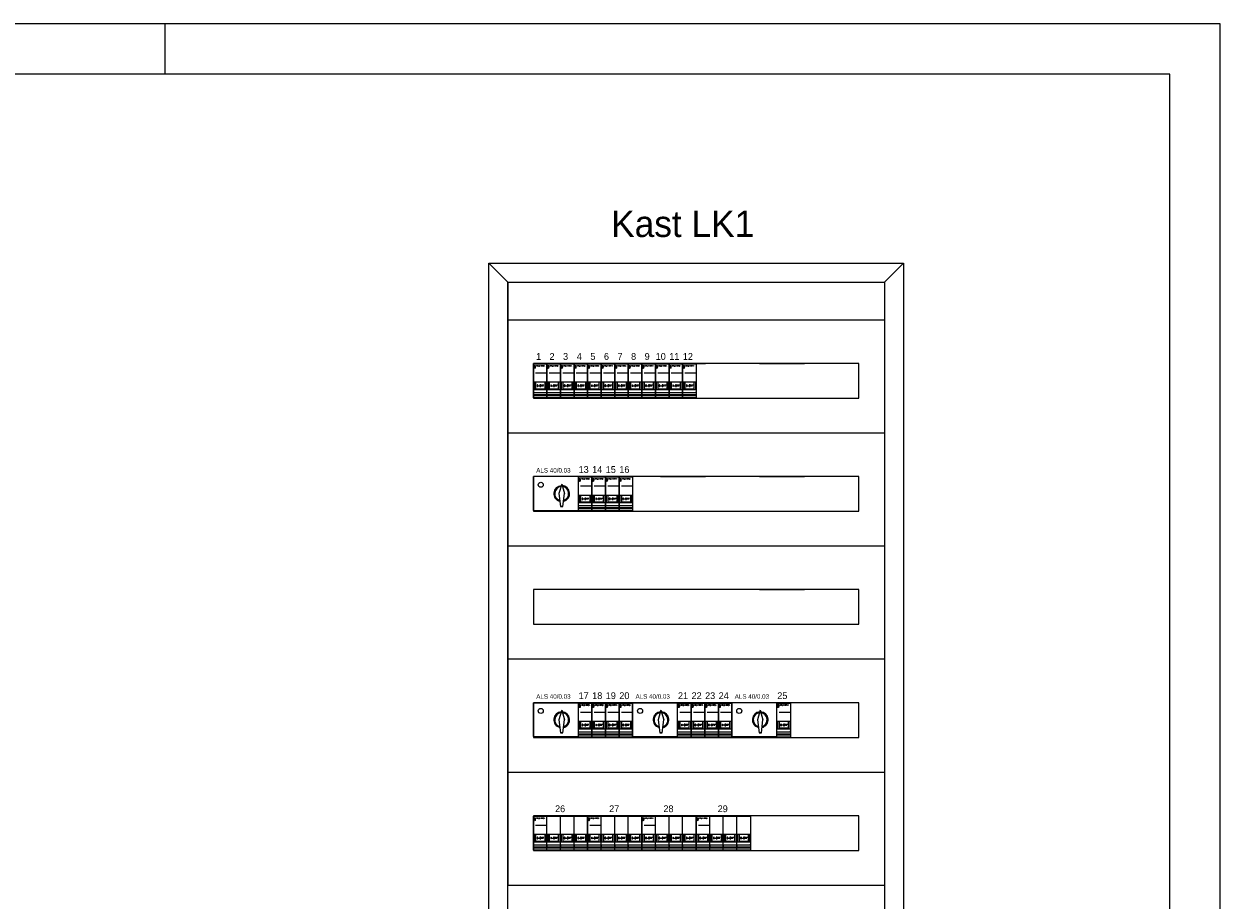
# Model space of a CAD drawing. Extents: x 0 to 84868, y 0 to 29700.
# Tile 50 of 50: x 61058 to 84868, y 12267 to 29700. Entities that reach past the tile are written whole.
import ezdxf
from ezdxf.enums import TextEntityAlignment as Align

# ---------------------------------------------------------------- set-up
doc = ezdxf.new("R2010")
doc.units = 0
doc.header["$LTSCALE"] = 100
for name, color, linetype in [('00kad025', 2, 'Continuous'), ('00kad070', 5, 'Continuous'), ('BL$2----', 7, 'Continuous'), ('BL$4----', 7, 'Continuous'), ('EL6-----', 7, 'Continuous')]:
    doc.layers.add(name, color=color, linetype=linetype)
doc.styles.add('BURO-018', font='BUROFONT.shx', dxfattribs={"height": 180})
doc.styles.add('BURO-070', font='BUROFONT.shx', dxfattribs={"height": 700})

# ---------------------------------------------------------------- blocks, each defined once
blk = doc.blocks.new('A3-HOR')
at = {"layer": '00kad025', "linetype": 'Continuous'}
for p, q in [((420, 297), (0, 297)), ((210, 287), (210, 297)), ((420, 0), (420, 297))]:
    blk.add_line(p, q, dxfattribs=at)
at = {"layer": '00kad070', "linetype": 'Continuous'}
for p, q in [((410, 287), (10, 287)), ((410, 10), (410, 287))]:
    blk.add_line(p, q, dxfattribs=at)
blk = doc.blocks.new('MER25')
at = {"color": 0}
for p, q in [((-72, 0), (-54, 0)), ((-72, -45), (-72, 0)), ((-54, 0), (-36, 0)), ((-54, -45), (-54, 0)), ((-36, 0), (-18, 0)), ((-36, -45), (-36, 0)), ((-18, 0), (0, 0)), ((-18, -45), (-18, 0)), ((0, 0), (0, -45)), ((-71.5, -2), (-70.5, -3)), ((-70.5, -3), (-69.5, -2)), ((-70.5, -5), (-69.5, -5)), ((-69, -12), (-55, -12)), ((-68.2, -3), (-68.2, -2)), ((-68.2, -2), (-67.9, -2.7)), ((-67.9, -2.7), (-67.5, -2)), ((-67.5, -2), (-67.5, -3)), ((-67.5, -3), (-67.5, -3)), ((-67.2, -3), (-67.2, -2)), ((-67.2, -2), (-66.5, -2)), ((-67.2, -2.5), (-66.9, -2.5)), ((-66.5, -3), (-67.2, -3)), ((-66.9, -2.5), (-66.9, -2.5)), ((-66.5, -2), (-66.5, -2)), ((-66.2, -3), (-66.2, -2)), ((-66.2, -2), (-65.7, -2)), ((-65.7, -2.5), (-66.2, -2.5)), ((-66.2, -2.5), (-66.2, -2.5)), ((-66, -2.5), (-65.5, -3)), ((-65.7, -2), (-65.5, -2.2)), ((-65.5, -2.3), (-65.7, -2.5)), ((-65.5, -2.2), (-65.5, -2.3)), ((-65.5, -3), (-65.5, -3)), ((-65.2, -2), (-65.2, -3)), ((-65.2, -3), (-64.5, -3)), ((-64.5, -3), (-64.5, -3)), ((-64.2, -2), (-63.9, -2)), ((-64.2, -3), (-63.9, -3)), ((-64, -3), (-64, -2)), ((-64, -2), (-64, -2)), ((-63.9, -2), (-63.9, -2)), ((-63.9, -3), (-63.9, -3)), ((-63.5, -3), (-63.5, -2)), ((-63.5, -2), (-62.9, -3)), ((-62.9, -3), (-62.9, -2)), ((-62.9, -2), (-62.9, -2)), ((-61.5, -2.2), (-61.4, -2)), ((-61.5, -2.8), (-61.5, -2.2)), ((-61.4, -3), (-61.5, -2.8)), ((-61.4, -2), (-60.9, -2)), ((-60.9, -3), (-61.4, -3)), ((-61, -2.5), (-60.9, -2.5)), ((-60.9, -2), (-60.9, -2)), ((-60.9, -2.5), (-60.9, -3)), ((-60.5, -2), (-59.9, -2)), ((-60.5, -3), (-60.5, -2)), ((-60.5, -2.5), (-60.2, -2.5)), ((-59.9, -3), (-60.5, -3)), ((-60.2, -2.5), (-60.2, -2.5)), ((-59.9, -2), (-59.9, -2)), ((-59.5, -3), (-59.5, -2)), ((-59.5, -2), (-59, -2)), ((-59, -2.5), (-59.5, -2.5)), ((-59.5, -2.5), (-59.5, -2.5)), ((-59.4, -2.5), (-58.9, -3)), ((-59, -2), (-58.9, -2.2)), ((-58.9, -2.3), (-59, -2.5)), ((-58.9, -2.2), (-58.9, -2.3)), ((-58.9, -3), (-58.9, -3)), ((-58.5, -2), (-58.2, -2)), ((-58.5, -3), (-58.2, -3)), ((-58.4, -3), (-58.4, -2)), ((-58.4, -2), (-58.4, -2)), ((-58.2, -2), (-58.2, -2)), ((-58.2, -3), (-58.2, -3)), ((-57.9, -3), (-57.9, -2)), ((-57.9, -2), (-57.2, -3)), ((-57.2, -3), (-57.2, -2)), ((-57.2, -2), (-57.2, -2)), ((-72, -24), (-54, -24)), ((-71, -24), (-71, -34)), ((-69, -24), (-69, -34)), ((-66.6, -28), (-67, -28.3)), ((-67, -28.3), (-67, -29.7)), ((-67, -29.7), (-66.6, -30)), ((-66.3, -28), (-66.6, -28)), ((-66.6, -30), (-66.3, -30)), ((-66.6, -30), (-66.6, -30)), ((-66, -28.3), (-66.3, -28)), ((-66.3, -30), (-66, -29.7)), ((-66, -29.7), (-66, -28.3)), ((-65.3, -29), (-64, -29)), ((-64, -29), (-64, -29)), ((-62, -28), (-63.3, -28)), ((-63.3, -28), (-63.3, -30)), ((-63.3, -30), (-62, -30)), ((-63.3, -30), (-63.3, -30)), ((-62, -30), (-62, -28)), ((-61.3, -30), (-61.3, -28)), ((-61.3, -28), (-60, -28)), ((-61.3, -29), (-60.6, -29)), ((-60.6, -29), (-60.6, -29)), ((-60, -28), (-60, -28)), ((-59.3, -30), (-59.3, -28)), ((-59.3, -28), (-58, -28)), ((-59.3, -29), (-58.6, -29)), ((-58.6, -29), (-58.6, -29)), ((-58, -28), (-58, -28)), ((-57, -24), (-57, -34)), ((-55, -24), (-55, -34)), ((-54, -24), (-36, -24)), ((-53, -24), (-53, -34)), ((-51, -24), (-51, -34)), ((-48.6, -28), (-49, -28.3)), ((-49, -28.3), (-49, -29.7)), ((-49, -29.7), (-48.6, -30)), ((-48.3, -28), (-48.6, -28)), ((-48.6, -30), (-48.3, -30)), ((-48.6, -30), (-48.6, -30)), ((-48, -28.3), (-48.3, -28)), ((-48.3, -30), (-48, -29.7)), ((-48, -29.7), (-48, -28.3)), ((-47.3, -29), (-46, -29)), ((-46, -29), (-46, -29)), ((-44, -28), (-45.3, -28)), ((-45.3, -28), (-45.3, -30)), ((-45.3, -30), (-44, -30)), ((-45.3, -30), (-45.3, -30)), ((-44, -30), (-44, -28)), ((-43.3, -30), (-43.3, -28)), ((-43.3, -28), (-42, -28)), ((-43.3, -29), (-42.6, -29)), ((-42.6, -29), (-42.6, -29)), ((-42, -28), (-42, -28)), ((-41.3, -30), (-41.3, -28)), ((-41.3, -28), (-40, -28)), ((-41.3, -29), (-40.6, -29)), ((-40.6, -29), (-40.7, -29)), ((-40, -28), (-40, -28)), ((-39, -24), (-39, -34)), ((-37, -24), (-37, -34)), ((-36, -24), (-18, -24)), ((-35, -24), (-35, -34)), ((-33, -24), (-33, -34)), ((-30.7, -28), (-31, -28.3)), ((-31, -28.3), (-31, -29.7)), ((-31, -29.7), (-30.7, -30)), ((-30.3, -28), (-30.7, -28)), ((-30.7, -30), (-30.3, -30)), ((-30.7, -30), (-30.7, -30)), ((-30, -28.3), (-30.3, -28)), ((-30.3, -30), (-30, -29.7)), ((-30, -29.7), (-30, -28.3)), ((-29.3, -29), (-28, -29)), ((-28, -29), (-28, -29)), ((-26, -28), (-27.3, -28)), ((-27.3, -28), (-27.3, -30)), ((-27.3, -30), (-26, -30)), ((-27.3, -30), (-27.3, -30)), ((-26, -30), (-26, -28)), ((-25.3, -30), (-25.3, -28)), ((-25.3, -28), (-24, -28)), ((-25.3, -29), (-24.7, -29)), ((-24.7, -29), (-24.7, -29)), ((-24, -28), (-24, -28)), ((-23.3, -30), (-23.3, -28)), ((-23.3, -28), (-22, -28)), ((-23.3, -29), (-22.7, -29)), ((-22.7, -29), (-22.7, -29)), ((-22, -28), (-22, -28)), ((-21, -24), (-21, -34)), ((-19, -24), (-19, -34)), ((-18, -24), (0, -24)), ((-17, -24), (-17, -34)), ((-15, -24), (-15, -34)), ((-12.7, -28), (-13, -28.3)), ((-13, -28.3), (-13, -29.7)), ((-13, -29.7), (-12.7, -30)), ((-12.3, -28), (-12.7, -28)), ((-12.7, -30), (-12.3, -30)), ((-12.7, -30), (-12.7, -30)), ((-12, -28.3), (-12.3, -28)), ((-12.3, -30), (-12, -29.7)), ((-12, -29.7), (-12, -28.3)), ((-11.3, -29), (-10, -29)), ((-10, -29), (-10, -29)), ((-8, -28), (-9.3, -28)), ((-9.3, -28), (-9.3, -30)), ((-9.3, -30), (-8, -30)), ((-9.3, -30), (-9.3, -30)), ((-8, -30), (-8, -28)), ((-7.3, -30), (-7.3, -28)), ((-7.3, -28), (-6, -28)), ((-7.3, -29), (-6.7, -29)), ((-6.7, -29), (-6.7, -29)), ((-6, -28), (-6, -28)), ((-5.3, -30), (-5.3, -28)), ((-5.3, -28), (-4, -28)), ((-5.3, -29), (-4.7, -29)), ((-4.7, -29), (-4.7, -29)), ((-4, -28), (-4, -28)), ((-3, -24), (-3, -34)), ((-1, -24), (-1, -34)), ((-72, -34), (-54, -34)), ((-72, -38), (-54, -38)), ((-54, -41), (-72, -41)), ((-72, -42), (-54, -42)), ((-54, -45), (-72, -45)), ((-69, -33), (-57, -33)), ((-54, -34), (-36, -34)), ((-54, -38), (-54, -37)), ((-54, -38), (-54, -41)), ((-54, -38), (-36, -38)), ((-36, -41), (-54, -41)), ((-54, -42), (-36, -42)), ((-36, -45), (-54, -45)), ((-51, -33), (-39, -33)), ((-36, -34), (-18, -34)), ((-36, -38), (-36, -37)), ((-36, -38), (-36, -41)), ((-36, -38), (-18, -38)), ((-18, -41), (-36, -41)), ((-36, -42), (-18, -42)), ((-18, -45), (-36, -45)), ((-33, -33), (-21, -33)), ((-18, -34), (0, -34)), ((-18, -38), (-18, -37)), ((-18, -38), (-18, -41)), ((-18, -38), (0, -38)), ((0, -41), (-18, -41)), ((-18, -42), (0, -42)), ((0, -45), (-18, -45)), ((-15, -33), (-3, -33)), ((0, -38), (0, -37)), ((0, -38), (0, -41))]:
    blk.add_line(p, q, dxfattribs=at)
blk.add_lwpolyline([(-71.5, -4), (-71.5, -2), (-69.5, -2), (-69.5, -4)], close=True, dxfattribs=at)
blk.add_circle((-70.5, -5), 1, dxfattribs=at)
blk = doc.blocks.new('MER22')
at = {"color": 0}
for p, q in [((-18, 0), (0, 0)), ((-18, -45), (-18, 0)), ((0, 0), (0, -45)), ((-17.5, -2), (-16.5, -3)), ((-16.5, -3), (-15.5, -2)), ((-16.5, -5), (-15.5, -5)), ((-15, -12), (-1, -12)), ((-14.2, -3), (-14.2, -2)), ((-14.2, -2), (-13.9, -2.7)), ((-13.9, -2.7), (-13.5, -2)), ((-13.5, -2), (-13.5, -3)), ((-13.5, -3), (-13.5, -3)), ((-13.2, -3), (-13.2, -2)), ((-13.2, -2), (-12.5, -2)), ((-13.2, -2.5), (-12.9, -2.5)), ((-12.5, -3), (-13.2, -3)), ((-12.9, -2.5), (-12.9, -2.5)), ((-12.5, -2), (-12.5, -2)), ((-12.2, -3), (-12.2, -2)), ((-12.2, -2), (-11.7, -2)), ((-11.7, -2.5), (-12.2, -2.5)), ((-12.2, -2.5), (-12.2, -2.5)), ((-12, -2.5), (-11.5, -3)), ((-11.7, -2), (-11.5, -2.2)), ((-11.5, -2.3), (-11.7, -2.5)), ((-11.5, -2.2), (-11.5, -2.3)), ((-11.5, -3), (-11.5, -3)), ((-11.2, -2), (-11.2, -3)), ((-11.2, -3), (-10.5, -3)), ((-10.5, -3), (-10.5, -3)), ((-10.2, -2), (-9.9, -2)), ((-10.2, -3), (-9.9, -3)), ((-10, -3), (-10, -2)), ((-10, -2), (-10, -2)), ((-9.9, -2), (-9.9, -2)), ((-9.9, -3), (-9.9, -3)), ((-9.5, -3), (-9.5, -2)), ((-9.5, -2), (-8.9, -3)), ((-8.9, -3), (-8.9, -2)), ((-8.9, -2), (-8.9, -2)), ((-7.5, -2.2), (-7.4, -2)), ((-7.5, -2.8), (-7.5, -2.2)), ((-7.4, -3), (-7.5, -2.8)), ((-7.4, -2), (-6.9, -2)), ((-6.9, -3), (-7.4, -3)), ((-7, -2.5), (-6.9, -2.5)), ((-6.9, -2), (-6.9, -2)), ((-6.9, -2.5), (-6.9, -3)), ((-6.5, -2), (-5.9, -2)), ((-6.5, -3), (-6.5, -2)), ((-6.5, -2.5), (-6.2, -2.5)), ((-5.9, -3), (-6.5, -3)), ((-6.2, -2.5), (-6.2, -2.5)), ((-5.9, -2), (-5.9, -2)), ((-5.5, -3), (-5.5, -2)), ((-5.5, -2), (-5, -2)), ((-5, -2.5), (-5.5, -2.5)), ((-5.5, -2.5), (-5.5, -2.5)), ((-5.4, -2.5), (-4.9, -3)), ((-5, -2), (-4.9, -2.2)), ((-4.9, -2.3), (-5, -2.5)), ((-4.9, -2.2), (-4.9, -2.3)), ((-4.9, -3), (-4.9, -3)), ((-4.5, -2), (-4.2, -2)), ((-4.5, -3), (-4.2, -3)), ((-4.4, -3), (-4.4, -2)), ((-4.4, -2), (-4.4, -2)), ((-4.2, -2), (-4.2, -2)), ((-4.2, -3), (-4.2, -3)), ((-3.9, -3), (-3.9, -2)), ((-3.9, -2), (-3.2, -3)), ((-3.2, -3), (-3.2, -2)), ((-3.2, -2), (-3.2, -2)), ((-18, -24), (0, -24)), ((-17, -24), (-17, -34)), ((-15, -24), (-15, -34)), ((-12.6, -28), (-13, -28.3)), ((-13, -28.3), (-13, -29.7)), ((-13, -29.7), (-12.6, -30)), ((-12.6, -30), (-12.7, -30)), ((-12.3, -28), (-12.6, -28)), ((-12.6, -30), (-12.3, -30)), ((-12, -28.3), (-12.3, -28)), ((-12.3, -30), (-12, -29.7)), ((-12, -29.7), (-12, -28.3)), ((-11.3, -29), (-10, -29)), ((-10, -29), (-10, -29)), ((-8, -28), (-9.3, -28)), ((-9.3, -28), (-9.3, -30)), ((-9.3, -30), (-8, -30)), ((-9.3, -30), (-9.3, -30)), ((-8, -30), (-8, -28)), ((-7.3, -30), (-7.3, -28)), ((-7.3, -28), (-6, -28)), ((-7.3, -29), (-6.7, -29)), ((-6.7, -29), (-6.7, -29)), ((-6, -28), (-6, -28)), ((-5.3, -30), (-5.3, -28)), ((-5.3, -28), (-4, -28)), ((-5.3, -29), (-4.7, -29)), ((-4.7, -29), (-4.7, -29)), ((-4, -28), (-4, -28)), ((-3, -24), (-3, -34)), ((-1, -24), (-1, -34)), ((-18, -34), (0, -34)), ((-18, -38), (0, -38)), ((0, -41), (-18, -41)), ((-18, -42), (0, -42)), ((0, -45), (-18, -45)), ((-15, -33), (-3, -33)), ((0, -38), (0, -37)), ((0, -38), (0, -41))]:
    blk.add_line(p, q, dxfattribs=at)
blk.add_lwpolyline([(-17.5, -4), (-17.5, -2), (-15.5, -2), (-15.5, -4)], close=True, dxfattribs=at)
blk.add_circle((-16.5, -5), 1, dxfattribs=at)

msp = doc.modelspace()

# ---------------------------------------------------------------- linework, layer by layer
at = {"color": 1}
for p, q in [((71199, 22269), (71199, 22944)), ((73727, 22944), (74623, 22944)), ((75703, 22944), (76599, 22944)), ((71199, 20019), (71199, 20694)), ((71763, 20545), (71708, 20355)), ((71763, 20545), (71817, 20355)), ((72095, 20019), (72095, 20694)), ((73727, 20694), (74623, 20694)), ((75703, 20694), (76599, 20694)), ((71708, 20355), (71740, 20095)), ((71785, 20095), (71817, 20355)), ((71199, 20019), (72095, 20019)), ((71785, 20095), (71740, 20095)), ((71740, 20095), (71785, 20095)), ((71763, 20095), (71785, 20095)), ((75703, 18444), (76599, 18444)), ((71199, 15519), (71199, 16194)), ((71199, 16194), (72095, 16194)), ((72095, 15519), (72095, 16194)), ((73175, 15519), (73175, 16194)), ((73175, 16194), (74071, 16194)), ((74071, 15519), (74071, 16194)), ((75150, 15519), (75150, 16194)), ((71763, 16045), (71708, 15855)), ((71763, 16045), (71817, 15855)), ((73739, 16045), (73684, 15855)), ((73739, 16045), (73793, 15855)), ((75151, 15511), (75151, 16186)), ((75714, 16045), (75660, 15855)), ((75714, 16045), (75769, 15855)), ((71708, 15855), (71740, 15595)), ((71785, 15595), (71817, 15855)), ((73684, 15855), (73716, 15595)), ((73761, 15595), (73793, 15855)), ((75660, 15855), (75692, 15595)), ((75737, 15595), (75769, 15855)), ((71199, 15519), (72095, 15519)), ((71785, 15595), (71740, 15595)), ((71740, 15595), (71785, 15595)), ((71763, 15595), (71785, 15595)), ((73175, 15519), (74071, 15519)), ((73761, 15595), (73716, 15595)), ((73716, 15595), (73761, 15595)), ((73739, 15595), (73761, 15595)), ((75150, 15519), (76046, 15519)), ((75737, 15595), (75692, 15595)), ((75692, 15595), (75737, 15595)), ((75714, 15595), (75737, 15595))]:
    msp.add_line(p, q, dxfattribs=at)
for centre in [(71346, 20530), (71346, 16030), (73322, 16030), (75298, 16030)]:
    msp.add_circle(centre, 50)
for centre, radius, start, end in [((71763, 20355), 157, 93.4653, 256.8726), ((71763, 20355), 139, 96.1352, 253.831), ((71763, 20355), 158, 283.1081, 86.6386), ((71763, 20355), 139, 286.1691, 83.9078), ((71763, 15855), 157, 93.4653, 256.8726), ((71763, 15855), 139, 96.1352, 253.831), ((71763, 15855), 158, 283.1081, 86.6386), ((71763, 15855), 139, 286.1691, 83.9078), ((73739, 15855), 157, 93.4653, 256.8726), ((73739, 15855), 139, 96.1352, 253.831), ((73739, 15855), 158, 283.1081, 86.6386), ((73739, 15855), 139, 286.1691, 83.9078), ((75714, 15855), 157, 93.4653, 256.8726), ((75714, 15855), 139, 96.1352, 253.831), ((75714, 15855), 158, 283.1081, 86.6386), ((75714, 15855), 139, 286.1691, 83.9078)]:
    msp.add_arc(centre, radius, start, end, dxfattribs=at)
at = {"layer": 'BL$4----', "color": 1}
for p, q in [((70314, 24939), (78564, 24939)), ((70314, 9189), (70314, 24939)), ((70689, 24564), (70314, 24939)), ((78189, 24564), (78564, 24939)), ((78564, 24939), (78564, 9189)), ((70689, 24564), (78189, 24564)), ((70689, 9564), (70689, 24564)), ((70689, 24564), (70689, 23814)), ((78189, 24564), (78189, 9564)), ((70689, 23814), (78189, 23814)), ((70689, 23814), (70689, 21564)), ((77679, 22944), (71199, 22944)), ((71199, 22944), (71199, 22254)), ((77679, 22254), (77679, 22944)), ((71199, 22254), (77679, 22254)), ((70689, 21564), (78189, 21564)), ((70689, 21564), (70689, 19314)), ((77679, 20694), (71199, 20694)), ((71199, 20694), (71199, 20004)), ((77679, 20004), (77679, 20694)), ((71199, 20004), (77679, 20004)), ((70689, 19314), (78189, 19314)), ((70689, 19314), (70689, 17064)), ((77679, 18444), (71199, 18444)), ((71199, 18444), (71199, 17754)), ((77679, 17754), (77679, 18444)), ((71199, 17754), (77679, 17754)), ((70689, 17064), (78189, 17064)), ((70689, 17064), (70689, 14814)), ((77679, 16194), (71199, 16194)), ((71199, 16194), (71199, 15504)), ((77679, 15504), (77679, 16194)), ((71199, 15504), (77679, 15504)), ((70689, 14814), (78189, 14814)), ((70689, 14814), (70689, 12564)), ((77679, 13944), (71199, 13944)), ((71199, 13944), (71199, 13254)), ((77679, 13254), (77679, 13944)), ((71199, 13254), (77679, 13254)), ((70689, 12564), (78189, 12564))]:
    msp.add_line(p, q, dxfattribs=at)

# ---------------------------------------------------------------- block references
at = {"layer": 'BL$2----', "xscale": 100, "yscale": 100}
msp.add_blockref('A3-HOR', (42868, 0), dxfattribs=at)
at = {"layer": 'EL6-----', "color": 1, "xscale": 15, "yscale": 15, "zscale": 15}
for name, p in [('MER22', (71469, 22936)), ('MER22', (71739, 22936)), ('MER22', (72009, 22936)), ('MER22', (72279, 22936)), ('MER22', (72549, 22936)), ('MER22', (72819, 22936)), ('MER22', (73089, 22936)), ('MER22', (73359, 22936)), ('MER22', (73629, 22936)), ('MER22', (73899, 22936)), ('MER22', (74169, 22936)), ('MER22', (74439, 22936)), ('MER22', (72365, 20686)), ('MER22', (72635, 20686)), ('MER22', (72905, 20686)), ('MER22', (73175, 20686)), ('MER22', (72365, 16186)), ('MER22', (72635, 16186)), ('MER22', (72905, 16186)), ('MER22', (73175, 16186)), ('MER22', (74341, 16186)), ('MER22', (74611, 16186)), ('MER22', (74881, 16186)), ('MER22', (75151, 16186)), ('MER22', (76316, 16186)), ('MER25', (72279, 13936)), ('MER25', (73359, 13936)), ('MER25', (74439, 13936)), ('MER25', (75519, 13936))]:
    msp.add_blockref(name, p, dxfattribs=at)

# ---------------------------------------------------------------- texts
at = {"layer": 'EL6-----', "color": 2, "style": 'BURO-070'}
msp.add_text('Kast LK1', height=525, dxfattribs=at).set_placement((72747, 25460))
at = {"layer": 'EL6-----', "color": 2, "style": 'BURO-018'}
for s, height, p in [('1', 135, (71304, 23016)), ('2', 135, (71570, 23016)), ('3', 135, (71840, 23016)), ('4', 135, (72114, 23016)), ('5', 135, (72384, 23016)), ('6', 135, (72654, 23016)), ('7', 135, (72924, 23016)), ('8', 135, (73194, 23016)), ('9', 135, (73464, 23016)), ('10', 135, (73734, 23016)), ('11', 135, (74004, 23016)), ('12', 135, (74274, 23016)), ('ALS 40/0.03', 90, (71598, 20773)), ('13', 135, (72200, 20766)), ('14', 135, (72470, 20766)), ('15', 135, (72740, 20766)), ('16', 135, (73010, 20766)), ('ALS 40/0.03', 90, (71598, 16273)), ('17', 135, (72200, 16266)), ('18', 135, (72470, 16266)), ('19', 135, (72740, 16266)), ('20', 135, (73010, 16266)), ('ALS 40/0.03', 90, (73574, 16273)), ('21', 135, (74178, 16266)), ('22', 135, (74448, 16266)), ('23', 135, (74718, 16266)), ('24', 135, (74988, 16266)), ('ALS 40/0.03', 90, (75549, 16273)), ('25', 135, (76154, 16266)), ('26', 135, (71731, 14016)), ('27', 135, (72808, 14016)), ('28', 135, (73888, 14016)), ('29', 135, (74968, 14016))]:
    msp.add_text(s, height=height, dxfattribs=at).set_placement(p, align=Align.CENTER)

doc.saveas('drawing.dxf')
